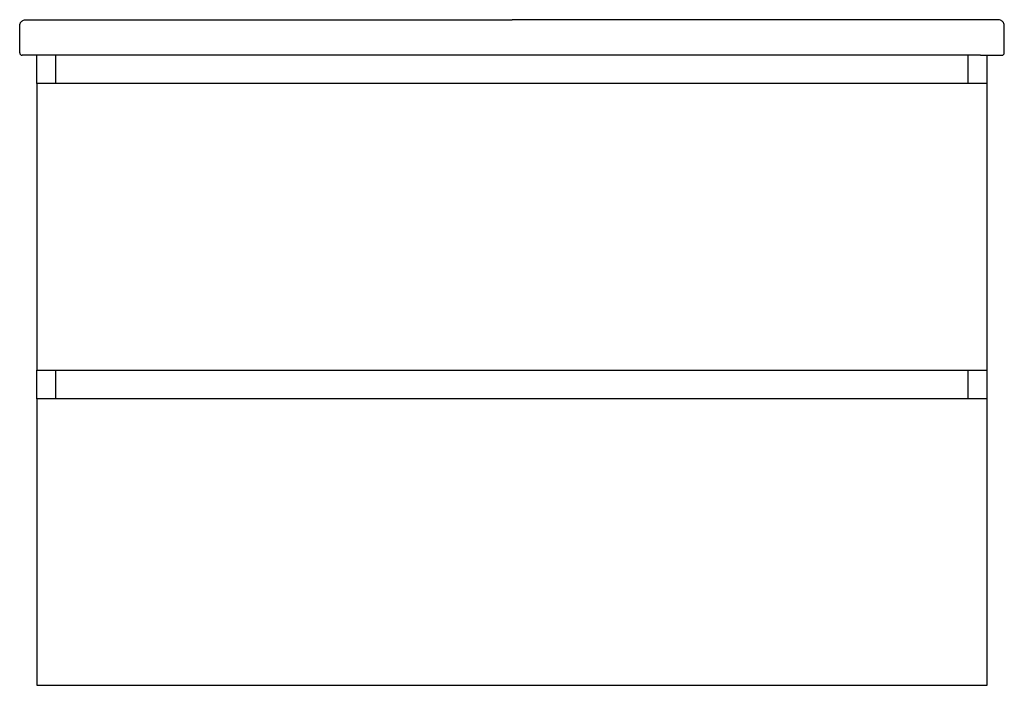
# Model space of a CAD drawing. Header units: millimetres. Extents: x 4243.311 to 4244.143, y 3065.548 to 3066.11.
import ezdxf

# ---------------------------------------------------------------- set-up
doc = ezdxf.new("R2010")
doc.units = ezdxf.units.MM
doc.layers.add('SANINDUSA', color=3, linetype='Continuous')

msp = doc.modelspace()

# ---------------------------------------------------------------- linework, layer by layer
at = {"layer": 'SANINDUSA'}
for p, q in [((4243.31109, 3066.08174), (4243.31109, 3066.10474)), ((4243.33109, 3066.10974), (4243.72709, 3066.10974)), ((4244.12309, 3066.10974), (4243.72709, 3066.10974)), ((4244.14309, 3066.08174), (4244.14309, 3066.10474)), ((4243.33109, 3066.07974), (4243.31309, 3066.07974)), ((4243.32559, 3066.05574), (4243.32559, 3066.07974)), ((4244.12309, 3066.07974), (4243.33109, 3066.07974)), ((4243.34159, 3066.05574), (4243.34159, 3066.07974)), ((4244.11259, 3066.05574), (4244.11259, 3066.07974)), ((4244.12309, 3066.07974), (4244.14109, 3066.07974)), ((4244.12859, 3066.05574), (4244.12859, 3066.07974)), ((4243.32559, 3066.05574), (4243.32559, 3065.81374)), ((4244.12859, 3066.05574), (4243.32559, 3066.05574)), ((4244.12859, 3065.81374), (4244.12859, 3066.05574)), ((4243.32559, 3065.78974), (4243.32559, 3065.81374)), ((4243.32559, 3065.81374), (4244.12859, 3065.81374)), ((4243.34159, 3065.78974), (4243.34159, 3065.81374)), ((4244.11259, 3065.78974), (4244.11259, 3065.81374)), ((4244.12859, 3065.78974), (4244.12859, 3065.81374)), ((4244.12859, 3065.78974), (4243.32559, 3065.78974)), ((4243.32559, 3065.78974), (4243.32559, 3065.54774)), ((4244.12859, 3065.54774), (4244.12859, 3065.78974)), ((4243.32559, 3065.54774), (4244.12859, 3065.54774))]:
    msp.add_line(p, q, dxfattribs=at)
for centre, start, end in [((4243.31309, 3066.08174), 180, 270), ((4244.14109, 3066.08174), 270, 0)]:
    msp.add_arc(centre, 0.002, start, end, dxfattribs=at)
for points, knots in [([(4243.31109, 3066.10474), (4243.31115, 3066.10537), (4243.31126, 3066.10634), (4243.31188, 3066.1075), (4243.31253, 3066.1083), (4243.31333, 3066.10895), (4243.31449, 3066.10957), (4243.31546, 3066.10967), (4243.31609, 3066.10974)], [0, 0, 0, 0, 0.239458, 0.368362, 0.500002, 0.631641, 0.760543, 1, 1, 1, 1]), ([(4243.31609, 3066.10974), (4243.31614, 3066.10974), (4243.31626, 3066.10974), (4243.31715, 3066.10974), (4243.31853, 3066.10974), (4243.32041, 3066.10974), (4243.3227, 3066.10974), (4243.32531, 3066.10974), (4243.32814, 3066.10974), (4243.33011, 3066.10974), (4243.33109, 3066.10974)], [0, 0, 0, 0, 0.125006, 0.25, 0.375, 0.5, 0.625001, 0.75, 0.874994, 1, 1, 1, 1]), ([(4244.13809, 3066.10974), (4244.13803, 3066.10974), (4244.13792, 3066.10974), (4244.13703, 3066.10974), (4244.13564, 3066.10974), (4244.13376, 3066.10974), (4244.13147, 3066.10974), (4244.12886, 3066.10974), (4244.12603, 3066.10974), (4244.12407, 3066.10974), (4244.12309, 3066.10974)], [0, 0, 0, 0, 0.125006, 0.25, 0.375, 0.5, 0.625001, 0.75, 0.874994, 1, 1, 1, 1]), ([(4244.14309, 3066.10474), (4244.14302, 3066.10537), (4244.14292, 3066.10634), (4244.14229, 3066.1075), (4244.14165, 3066.1083), (4244.14085, 3066.10895), (4244.13968, 3066.10957), (4244.13872, 3066.10967), (4244.13809, 3066.10974)], [0, 0, 0, 0, 0.239458, 0.368362, 0.500002, 0.631641, 0.760543, 1, 1, 1, 1])]:
    msp.add_open_spline(points, degree=3, knots=knots, dxfattribs=at)

doc.saveas('drawing.dxf')
